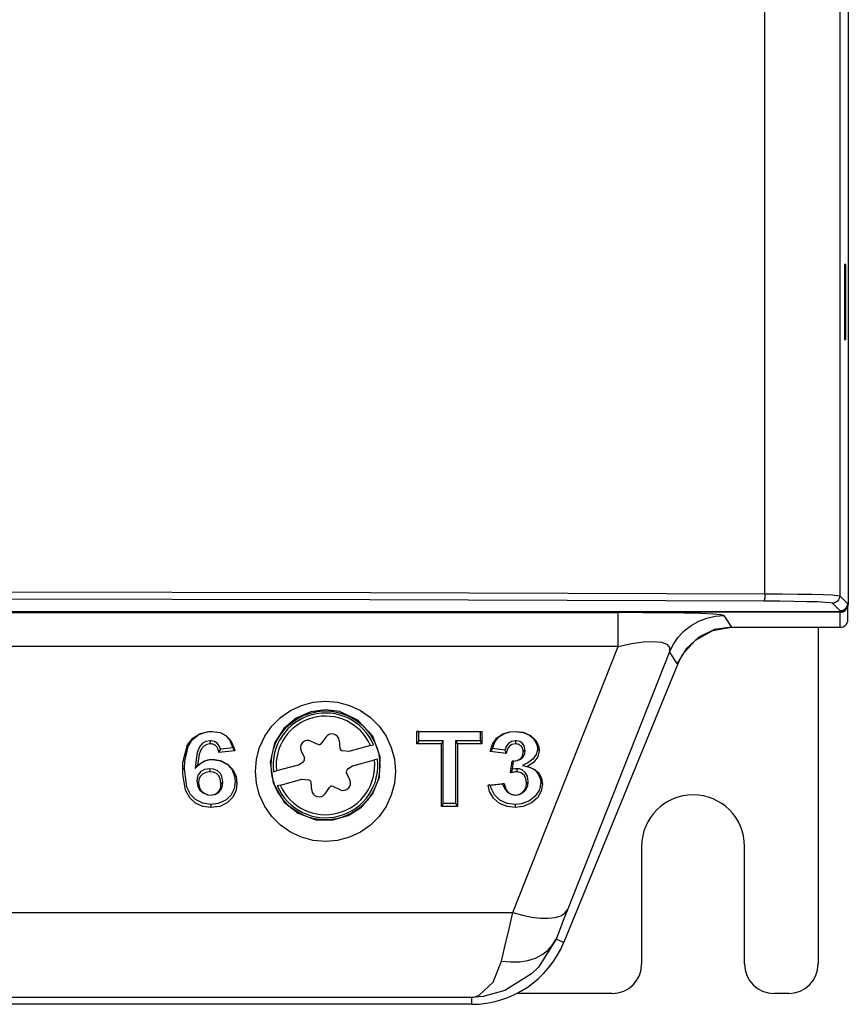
# Model space of a CAD drawing. Extents: x 59 to 422, y -194 to 264.
# Tile 7 of 12: x 148 to 204, y 49 to 116. Entities that reach past the tile are written whole.
import ezdxf

# ---------------------------------------------------------------- set-up
doc = ezdxf.new("R2010")
doc.units = 0
doc.layers.get('0').update_dxf_attribs({"linetype": 'CONTINUOUS'})

msp = doc.modelspace()

# ---------------------------------------------------------------- linework, layer by layer
at = {"color": 7, "linetype": 'CONTINUOUS'}
for p, q in [((203.972, 237.079), (203.972, 76.078)), ((198.304, 76.744), (198.304, 236.413)), ((203.392, 236.552), (203.392, 76.605)), ((203.72, 99.131), (203.72, 94.026)), ((203.814, 99.131), (203.72, 99.131)), ((203.814, 94.026), (203.814, 99.131)), ((203.72, 94.026), (203.814, 94.026)), ((203.392, 76.605), (203.919, 76.078)), ((203.419, 75.578), (202.892, 76.105)), ((203.972, 76.078), (203.919, 76.078)), ((203.919, 75.987), (203.919, 74.945)), ((203.419, 75.487), (59.419, 75.487)), ((74.513, 75.462), (188.325, 75.462)), ((203.419, 75.526), (128.162, 75.526)), ((188.325, 73.153), (188.325, 75.462)), ((195.511, 75.271), (196.039, 74.484)), ((203.419, 75.526), (203.419, 75.578)), ((203.419, 74.445), (203.419, 75.487)), ((194.875, 74.31), (193.811, 73.805)), ((196.039, 74.484), (194.875, 74.31)), ((196.039, 74.445), (196.039, 74.484)), ((203.419, 74.445), (196.039, 74.445)), ((201.919, 74.445), (201.919, 51.578)), ((193.811, 73.805), (192.94, 73.012)), ((188.325, 73.153), (74.513, 73.153)), ((181.167, 55.081), (188.325, 73.153)), ((192.94, 73.012), (192.339, 72)), ((191.811, 72.787), (184.868, 55.257)), ((192.339, 72), (191.811, 72.787)), ((192.375, 71.985), (184.629, 53.058)), ((192.375, 71.985), (192.339, 72)), ((168.449, 67.007), (168.149, 66.579)), ((174.636, 67.393), (179.051, 67.393)), ((174.636, 66.541), (174.636, 67.393)), ((174.758, 67.389), (174.636, 67.393)), ((174.758, 67.389), (178.929, 67.389)), ((174.758, 66.757), (174.758, 67.389)), ((178.929, 67.389), (179.051, 67.393)), ((178.929, 67.389), (178.929, 66.757)), ((179.051, 67.393), (179.051, 66.541)), ((160.568, 66.757), (160.566, 66.541)), ((167.428, 66.733), (167.901, 66.513)), ((169.357, 66.764), (169.402, 66.244)), ((171.489, 66.42), (170.017, 66.025)), ((171.489, 66.42), (171.694, 66.475)), ((174.758, 66.757), (174.636, 66.541)), ((176.301, 66.541), (174.636, 66.541)), ((176.423, 66.757), (174.758, 66.757)), ((176.423, 66.757), (176.301, 66.541)), ((176.301, 62.278), (176.301, 66.541)), ((176.423, 62.494), (176.423, 66.757)), ((178.929, 66.757), (177.264, 66.757)), ((177.264, 66.757), (177.264, 62.494)), ((177.264, 66.757), (177.386, 66.541)), ((177.386, 66.541), (177.386, 62.278)), ((179.051, 66.541), (177.386, 66.541)), ((178.929, 66.757), (179.051, 66.541)), ((181.334, 66.757), (181.335, 66.541)), ((162.255, 66.058), (161.169, 65.951)), ((162.111, 66.261), (161.272, 66.178)), ((166.764, 66.068), (166.984, 65.595)), ((170.017, 66.025), (169.584, 66.063)), ((180.715, 65.885), (179.629, 66.033)), ((180.613, 66.116), (179.777, 66.23)), ((181.995, 66.101), (181.873, 65.996)), ((159.565, 64.862), (159.712, 65.063)), ((166.563, 65.098), (165.09, 64.703)), ((166.563, 65.098), (166.918, 65.347)), ((170.276, 65.059), (169.92, 64.81)), ((170.276, 65.059), (171.748, 65.454)), ((171.954, 65.509), (171.748, 65.454)), ((181.004, 64.566), (181.106, 65.36)), ((181.146, 64.822), (181.215, 65.356)), ((181.821, 65.07), (182.146, 65.007)), ((160.549, 64.855), (160.548, 64.639)), ((164.885, 64.647), (165.09, 64.703)), ((170.075, 64.088), (169.854, 64.562)), ((181.438, 64.855), (181.435, 64.639)), ((159.672, 64.009), (159.794, 63.903)), ((161.436, 63.936), (161.314, 63.83)), ((165.35, 63.737), (165.144, 63.682)), ((165.35, 63.737), (166.822, 64.132)), ((166.822, 64.132), (167.254, 64.094)), ((167.482, 63.392), (167.436, 63.913)), ((169.411, 63.424), (168.937, 63.644)), ((179.485, 63.731), (180.57, 63.852)), ((179.622, 63.74), (180.467, 63.835)), ((182.212, 63.982), (182.09, 63.875)), ((160.602, 63.06), (160.603, 63.065)), ((168.39, 63.15), (168.689, 63.577)), ((181.332, 63.06), (181.333, 63.065)), ((176.423, 62.494), (176.301, 62.278)), ((177.386, 62.278), (176.301, 62.278)), ((177.264, 62.494), (176.423, 62.494)), ((177.264, 62.494), (177.386, 62.278)), ((189.919, 59.578), (189.919, 51.578)), ((196.919, 51.578), (196.919, 59.578)), ((81.671, 55.081), (181.167, 55.081)), ((184.099, 53.275), (184.629, 53.058)), ((187.919, 49.578), (181.427, 49.578)), ((199.919, 49.578), (198.919, 49.578)), ((178.342, 49.311), (84.497, 49.311)), ((178.342, 49.311), (178.342, 48.837)), ((160.419, 48.837), (139.419, 48.837)), ((176.419, 48.837), (160.419, 48.837)), ((178.342, 48.837), (176.419, 48.837))]:
    msp.add_line(p, q, dxfattribs=at)
at = {"color": 7, "linetype": 'CONTINUOUS', "flags": 128}
for points in [[(198.228, 76.244), (184.852, 76.292), (171.425, 76.33), (157.961, 76.356), (144.472, 76.372)], [(144.487, 76.872), (157.991, 76.856), (171.471, 76.83), (184.913, 76.792), (198.304, 76.744)], [(198.304, 76.744), (198.302, 76.648), (198.298, 76.555), (198.291, 76.47), (198.281, 76.395), (198.27, 76.333), (198.257, 76.286), (198.243, 76.256), (198.228, 76.244)], [(198.304, 76.744), (199.458, 76.737), (200.531, 76.724), (201.48, 76.707), (202.267, 76.685), (202.863, 76.661), (203.243, 76.634), (203.392, 76.605)], [(203.392, 76.605), (203.383, 76.508), (203.354, 76.414), (203.308, 76.328), (203.246, 76.252), (203.17, 76.19), (203.084, 76.144), (202.99, 76.115), (202.892, 76.105)], [(202.892, 76.105), (202.756, 76.134), (202.407, 76.161), (201.861, 76.186), (201.139, 76.207), (200.269, 76.224), (199.286, 76.237), (198.228, 76.244)], [(203.919, 76.078), (203.881, 75.887), (203.773, 75.725), (203.611, 75.616), (203.419, 75.578)], [(203.972, 76.078), (203.94, 75.895), (203.85, 75.732), (203.709, 75.608), (203.54, 75.54), (203.419, 75.526)], [(203.419, 75.487), (203.517, 75.496), (203.611, 75.525), (203.697, 75.571), (203.773, 75.633), (203.835, 75.709), (203.881, 75.796), (203.91, 75.889), (203.919, 75.987)], [(195.511, 75.271), (195.313, 75.315), (194.785, 75.356), (193.949, 75.392), (192.837, 75.422), (191.493, 75.444), (189.969, 75.457), (188.325, 75.462)], [(191.811, 72.787), (192.074, 73.315), (192.413, 73.799), (192.819, 74.227), (193.283, 74.592), (193.796, 74.884), (194.347, 75.097), (194.923, 75.227), (195.511, 75.271)], [(196.039, 74.445), (194.728, 74.221), (193.565, 73.576), (192.682, 72.583), (192.375, 71.985)], [(203.919, 74.945), (203.91, 74.847), (203.881, 74.753), (203.835, 74.667), (203.773, 74.591), (203.697, 74.529), (203.611, 74.483), (203.517, 74.454), (203.419, 74.445)], [(188.325, 73.153), (189.228, 73.357), (190.041, 73.477), (190.73, 73.509), (191.269, 73.453), (191.637, 73.309), (191.82, 73.084), (191.811, 72.787)], [(168.419, 69.44), (169.247, 69.368), (170.049, 69.153), (170.802, 68.802), (171.482, 68.325), (172.069, 67.738), (172.546, 67.058), (172.897, 66.305), (173.112, 65.503), (173.184, 64.675), (173.112, 63.848), (172.897, 63.045), (172.546, 62.293), (172.069, 61.612), (171.482, 61.025), (170.802, 60.548), (170.049, 60.197), (169.247, 59.982), (168.419, 59.91), (167.592, 59.982), (166.789, 60.197), (166.037, 60.548), (165.356, 61.025), (164.769, 61.612), (164.292, 62.293), (163.941, 63.045), (163.726, 63.848), (163.654, 64.675), (163.726, 65.503), (163.941, 66.305), (164.292, 67.058), (164.769, 67.738), (165.356, 68.325), (166.037, 68.802), (166.789, 69.153), (167.592, 69.368), (168.419, 69.44)], [(168.419, 68.863), (167.419, 68.728), (166.437, 68.299), (165.595, 67.587), (164.959, 66.582), (164.66, 65.306), (164.855, 63.885), (165.614, 62.586), (166.566, 61.82), (167.774, 61.388), (168.934, 61.368), (169.969, 61.667), (170.879, 62.247), (171.622, 63.118), (172.094, 64.278), (172.142, 65.659), (171.636, 67.055), (170.621, 68.152), (169.381, 68.738), (168.419, 68.863)], [(158.709, 64.767), (158.729, 65.264), (159.044, 66.466), (159.403, 66.918), (159.904, 67.241), (160.481, 67.383), (160.705, 67.393)], [(158.831, 64.872), (158.851, 65.37), (159.072, 66.352), (159.364, 66.82), (159.811, 67.176), (160.363, 67.362), (160.706, 67.389)], [(160.705, 67.393), (161.254, 67.315), (161.655, 67.113), (161.962, 66.804), (162.199, 66.303), (162.255, 66.058)], [(160.706, 67.389), (160.706, 67.39), (160.706, 67.391), (160.706, 67.392), (160.705, 67.393)], [(160.706, 67.389), (161.254, 67.303), (161.615, 67.105), (161.886, 66.813), (162.096, 66.323), (162.111, 66.261)], [(179.629, 66.033), (179.78, 66.512), (180.07, 66.944), (180.486, 67.223), (180.945, 67.363), (181.326, 67.393)], [(179.777, 66.23), (179.956, 66.704), (180.203, 67.015), (180.55, 67.234), (180.982, 67.362), (181.326, 67.388)], [(181.326, 67.393), (181.873, 67.327), (182.371, 67.099), (182.572, 66.933)], [(181.326, 67.388), (181.326, 67.39), (181.326, 67.391), (181.326, 67.392), (181.326, 67.393)], [(181.326, 67.388), (181.873, 67.317), (182.284, 67.126), (182.482, 66.963)], [(182.482, 66.963), (182.504, 66.956), (182.526, 66.949), (182.549, 66.941), (182.572, 66.933)], [(182.482, 66.963), (182.649, 66.77), (182.809, 66.422), (182.836, 66.188)], [(182.572, 66.933), (182.742, 66.738), (182.926, 66.348), (182.958, 66.082)], [(160.568, 66.757), (160.295, 66.711), (160.063, 66.581), (159.85, 66.343), (159.698, 65.947), (159.617, 65.479), (159.565, 64.862)], [(160.566, 66.541), (160.342, 66.504), (160.148, 66.396), (159.96, 66.189), (159.822, 65.84), (159.712, 65.063)], [(161.169, 65.951), (161.159, 66.012), (161.147, 66.073), (161.131, 66.134), (161.11, 66.194), (161.084, 66.251), (161.051, 66.306), (161.012, 66.357), (160.966, 66.404), (160.941, 66.425), (160.886, 66.462), (160.826, 66.492), (160.761, 66.515), (160.695, 66.53), (160.661, 66.535), (160.566, 66.541)], [(161.272, 66.178), (161.187, 66.417), (161.055, 66.585), (160.866, 66.703), (160.658, 66.752), (160.568, 66.757)], [(181.334, 66.757), (181.062, 66.706), (180.855, 66.575), (180.718, 66.406), (180.613, 66.116)], [(181.335, 66.541), (181.098, 66.494), (180.932, 66.383), (180.822, 66.242), (180.732, 65.985), (180.715, 65.885)], [(181.995, 66.101), (181.933, 66.406), (181.815, 66.573), (181.641, 66.695), (181.442, 66.75), (181.334, 66.757)], [(181.873, 65.996), (181.87, 66.058), (181.863, 66.12), (181.849, 66.181), (181.828, 66.24), (181.815, 66.269), (181.782, 66.324), (181.742, 66.375), (181.719, 66.398), (181.669, 66.441), (181.613, 66.477), (181.583, 66.492), (181.519, 66.516), (181.452, 66.531), (181.418, 66.536), (181.335, 66.541)], [(161.272, 66.178), (161.246, 66.121), (161.221, 66.064), (161.195, 66.007), (161.169, 65.951)], [(162.111, 66.261), (162.175, 66.17), (162.215, 66.114), (162.255, 66.058)], [(179.777, 66.23), (179.711, 66.142), (179.67, 66.087), (179.629, 66.033)], [(180.613, 66.116), (180.638, 66.058), (180.663, 66), (180.689, 65.943), (180.715, 65.885)], [(181.106, 65.36), (181.455, 65.403), (181.632, 65.491), (181.765, 65.627), (181.847, 65.799), (181.873, 65.996)], [(181.215, 65.356), (181.487, 65.402), (181.702, 65.506), (181.865, 65.67), (181.965, 65.874), (181.995, 66.101)], [(182.836, 66.188), (182.755, 65.812), (182.515, 65.492), (182.188, 65.263), (181.821, 65.07)], [(182.958, 66.082), (182.862, 65.651), (182.58, 65.289), (182.146, 65.007)], [(182.836, 66.188), (182.866, 66.162), (182.896, 66.136), (182.927, 66.109), (182.958, 66.082)], [(159.565, 64.862), (159.943, 65.223), (160.169, 65.366), (160.526, 65.472), (160.732, 65.487)], [(159.712, 65.063), (160.148, 65.375), (160.424, 65.462), (160.731, 65.491)], [(160.731, 65.491), (161.278, 65.41), (161.763, 65.162), (162.123, 64.802), (162.348, 64.314), (162.399, 63.881)], [(160.732, 65.487), (160.732, 65.488), (160.732, 65.489), (160.732, 65.49), (160.731, 65.491)], [(160.732, 65.487), (161.278, 65.398), (161.752, 65.13), (162.067, 64.776), (162.244, 64.33), (162.277, 63.986)], [(181.215, 65.356), (181.188, 65.357), (181.16, 65.357), (181.133, 65.359), (181.106, 65.36)], [(181.821, 65.07), (182.35, 64.939), (182.679, 64.747), (182.916, 64.465), (183.038, 64.117), (183.053, 63.916)], [(182.146, 65.007), (182.612, 64.83), (182.919, 64.562), (183.111, 64.217), (183.175, 63.811)], [(158.831, 64.872), (158.801, 64.846), (158.77, 64.82), (158.74, 64.794), (158.709, 64.767)], [(160.624, 62.212), (160.077, 62.285), (159.582, 62.515), (159.194, 62.873), (158.911, 63.385), (158.715, 64.475), (158.709, 64.767)], [(160.624, 62.428), (160.078, 62.506), (159.592, 62.755), (159.247, 63.103), (159.003, 63.593), (158.831, 64.872)], [(160.549, 64.855), (160.187, 64.792), (159.946, 64.653), (159.772, 64.447), (159.691, 64.22), (159.672, 64.009)], [(160.548, 64.639), (160.276, 64.599), (160.059, 64.49), (159.898, 64.32), (159.818, 64.126), (159.794, 63.903)], [(161.314, 63.83), (161.268, 64.169), (161.169, 64.363), (161, 64.516), (160.796, 64.607), (160.548, 64.639)], [(161.436, 63.936), (161.374, 64.336), (161.249, 64.557), (161.047, 64.726), (160.796, 64.828), (160.549, 64.855)], [(181.146, 64.822), (181.087, 64.717), (181.046, 64.642), (181.004, 64.566)], [(181.435, 64.639), (181.298, 64.63), (181.15, 64.603), (181.004, 64.566)], [(181.438, 64.855), (181.292, 64.846), (181.146, 64.822)], [(182.09, 63.875), (182.038, 64.204), (181.919, 64.41), (181.73, 64.567), (181.561, 64.626), (181.435, 64.639)], [(182.212, 63.982), (182.149, 64.356), (182.008, 64.592), (181.786, 64.771), (181.58, 64.841), (181.438, 64.855)], [(159.672, 64.009), (159.734, 63.634), (159.875, 63.391), (160.096, 63.204), (160.388, 63.083), (160.602, 63.06)], [(159.794, 63.903), (159.848, 63.566), (159.969, 63.355), (160.16, 63.192), (160.414, 63.085), (160.603, 63.065)], [(160.602, 63.06), (160.949, 63.121), (161.169, 63.247), (161.328, 63.435), (161.419, 63.711), (161.436, 63.936)], [(160.603, 63.065), (160.876, 63.108), (161.069, 63.209), (161.211, 63.366), (161.294, 63.595), (161.314, 63.83)], [(162.277, 63.986), (162.211, 63.49), (161.981, 63.031), (161.607, 62.691), (161.126, 62.486), (160.624, 62.428)], [(162.399, 63.881), (162.337, 63.384), (162.123, 62.92), (161.727, 62.528), (161.229, 62.292), (160.624, 62.212)], [(162.277, 63.986), (162.307, 63.96), (162.337, 63.934), (162.368, 63.907), (162.399, 63.881)], [(179.622, 63.74), (179.587, 63.738), (179.553, 63.736), (179.519, 63.733), (179.485, 63.731)], [(181.311, 62.212), (180.763, 62.276), (180.259, 62.488), (179.846, 62.849), (179.582, 63.312), (179.485, 63.731)], [(181.311, 62.428), (180.763, 62.497), (180.266, 62.725), (179.904, 63.072), (179.675, 63.521), (179.622, 63.74)], [(180.467, 63.835), (180.493, 63.839), (180.518, 63.843), (180.544, 63.848), (180.57, 63.852)], [(180.467, 63.835), (180.627, 63.43), (180.817, 63.229), (181.071, 63.097), (181.332, 63.06)], [(180.57, 63.852), (180.682, 63.464), (180.828, 63.266), (181.039, 63.123), (181.274, 63.068), (181.333, 63.065)], [(183.053, 63.916), (182.962, 63.421), (182.68, 62.984), (182.298, 62.678), (181.74, 62.469), (181.311, 62.428)], [(183.175, 63.811), (183.091, 63.315), (182.829, 62.869), (182.439, 62.526), (181.859, 62.275), (181.311, 62.212)], [(181.332, 63.06), (181.605, 63.099), (181.871, 63.235), (182.048, 63.417), (182.174, 63.685), (182.212, 63.982)], [(181.333, 63.065), (181.607, 63.112), (181.82, 63.237), (181.969, 63.406), (182.064, 63.638), (182.09, 63.875)], [(183.053, 63.916), (183.083, 63.89), (183.113, 63.864), (183.144, 63.838), (183.175, 63.811)], [(160.624, 62.428), (160.624, 62.375), (160.624, 62.322), (160.624, 62.267), (160.624, 62.212)], [(181.311, 62.428), (181.311, 62.375), (181.311, 62.322), (181.311, 62.267), (181.311, 62.212)], [(180.398, 51.777), (180.623, 52.76), (180.881, 53.868), (181.167, 55.081)], [(181.167, 55.081), (181.816, 54.896), (182.446, 54.766), (183.037, 54.696), (183.572, 54.689), (184.036, 54.744), (184.413, 54.86), (184.693, 55.032), (184.868, 55.257)], [(184.868, 55.257), (184.581, 54.529), (184.323, 53.864), (184.099, 53.275)], [(184.099, 53.275), (182.902, 51.363), (182.432, 50.899), (180.62, 49.774), (179.149, 49.375), (178.356, 49.311), (178.342, 49.311)], [(180.398, 51.777), (181.009, 51.715), (181.604, 51.729), (182.17, 51.82), (182.691, 51.984), (183.155, 52.219), (183.551, 52.517), (183.868, 52.872), (184.099, 53.275)], [(178.342, 49.311), (178.349, 49.312), (178.365, 49.313), (178.396, 49.316), (178.468, 49.326), (178.637, 49.364), (178.865, 49.449), (179.817, 50.335), (180.398, 51.777)]]:
    msp.add_lwpolyline(points, dxfattribs=at)
at = {"color": 7, "linetype": 'CONTINUOUS'}
msp.add_circle((168.419, 65.078), 3.7, dxfattribs=at)
for centre, radius, start, end in [((168.419, 65.078), 3.561, 23.09825, 186.95362), ((168.419, 65.078), 3.35, 23.60961, 186.44225), ((168.858, 66.721), 0.5, 5.02593, 145.02593), ((167.217, 66.28), 0.5, 65.02593, 205.02593), ((167.986, 66.694), 0.2, 245.02593, 325.02593), ((166.803, 65.511), 0.2, 305.02593, 25.02593), ((169.602, 66.262), 0.2, 185.02593, 265.02593), ((168.419, 65.078), 3.561, 203.09825, 6.95362), ((168.419, 65.078), 3.35, 203.60961, 6.44225), ((170.035, 64.646), 0.2, 125.02593, 205.02593), ((167.237, 63.895), 0.2, 5.02593, 85.02593), ((168.853, 63.463), 0.2, 65.02593, 145.02593), ((169.622, 63.877), 0.5, 245.02593, 25.02593), ((167.98, 63.436), 0.5, 185.02593, 325.02593), ((193.419, 59.578), 3.5, 0, 180), ((178.342, 55.631), 6.793, 270, 337.74271), ((187.919, 51.578), 2, 270, 0), ((198.919, 51.578), 2, 180, 270), ((199.919, 51.578), 2, 270, 0)]:
    msp.add_arc(centre, radius, start, end, dxfattribs=at)

doc.saveas('drawing.dxf')
